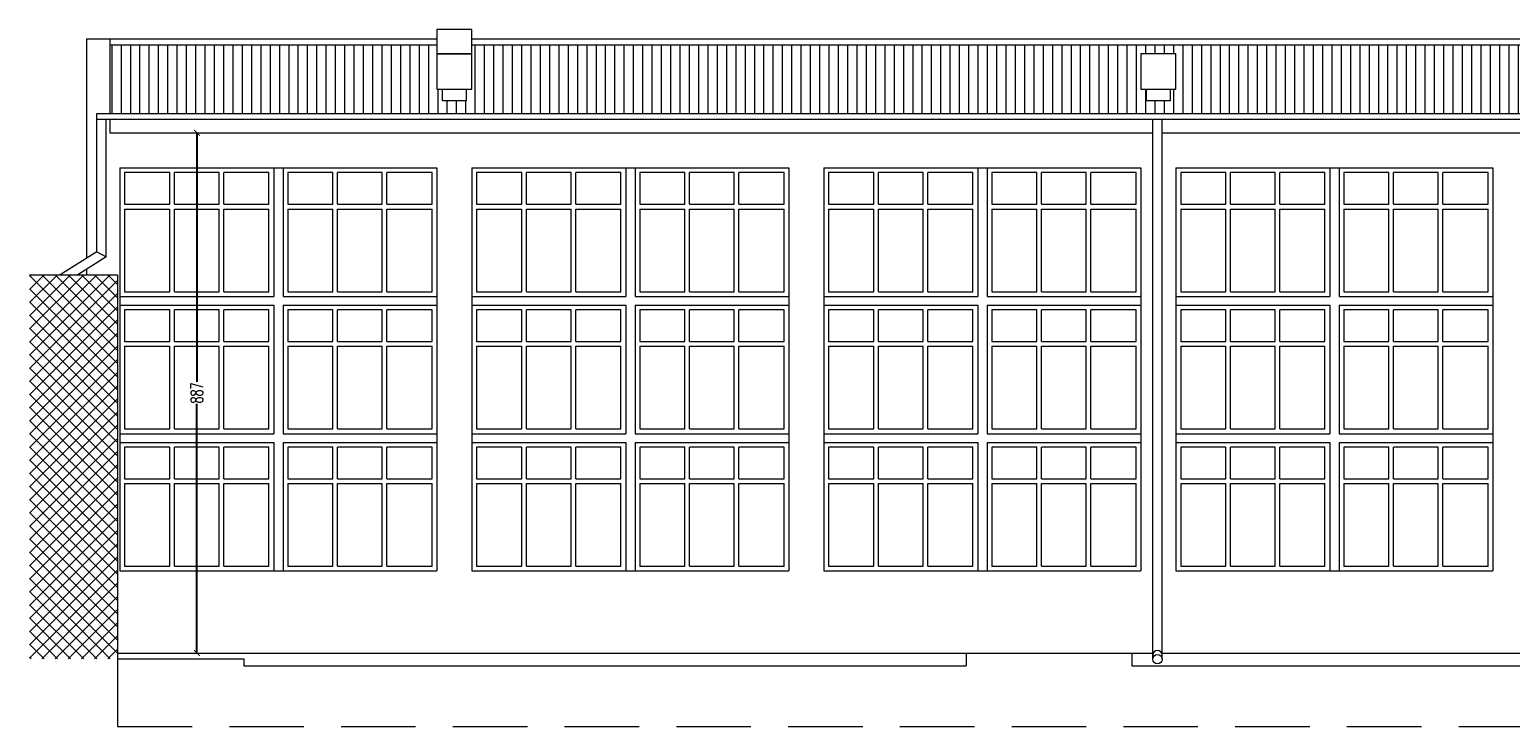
# Model space of a CAD drawing. Header units: centimetres. Extents: x -169503 to -110243, y -22061 to 11368.
# Tile 30 of 37: x -137417 to -134893, y -2567 to -1379. Entities that reach past the tile are written whole.
import ezdxf

# ---------------------------------------------------------------- set-up
doc = ezdxf.new("R2010")
doc.units = ezdxf.units.CM
doc.header["$LTSCALE"] = 10
doc.linetypes.add('KRESKOWA', pattern=[19.05, 12.7, -6.35])
doc.layers.get('0').update_dxf_attribs({"color": 250})
doc.layers.get('Defpoints').update_dxf_attribs({"color": 250})
for name, color, linetype, lineweight in [('_OKNA', 250, 'Continuous', 15), ('_SC', 250, 'Continuous', 15), ('_WID', 250, 'Continuous', 15)]:
    doc.layers.add(name, color=color, linetype=linetype, lineweight=lineweight)
doc.styles.add('styl1', font='Simplex.SHX', dxfattribs={"width": 0.7})
doc.dimstyles.new('100', dxfattribs={"dimtxt": 20, "dimasz": 10, "dimexe": 1.25, "dimexo": 0, "dimtad": 0, "dimdec": 1, "dimdsep": 46, "dimlunit": 6, "dimtxsty": 'styl1', "dimblk1": 'ARCHTICK', "dimblk2": 'ARCHTICK', "dimsah": 1, "dimcen": 5, "dimclrt": 256, "dimadec": 0, "dimazin": 0, "dimtfac": 1, "dimtdec": 1, "dimtmove": 0, "dimatfit": 3, "dimldrblk": 'ARCHTICK', "dimfxl": 1.25, "dimtolj": 1, "dimtzin": 0, "dimarcsym": 0})

# ---------------------------------------------------------------- blocks, each defined once
blk = doc.blocks.new('_ARCHTICK')
at = {"color": 0, "linetype": 'ByBlock', "const_width": 0.15}
blk.add_lwpolyline([(-0.5, -0.5), (0.5, 0.5)], dxfattribs=at)
blk = doc.blocks.new('*D207')
at = {"layer": '_WID', "color": 0, "lineweight": -2}
for p, q in [((-137131.6, -1555.1), (-137132.9, -1555.1)), ((-137131.6, -1555.1), (-137131.6, -1980)), ((-137131.6, -2442.1), (-137131.6, -2017.2)), ((-137131.6, -2442.1), (-137132.9, -2442.1))]:
    blk.add_line(p, q, dxfattribs=at)
at = {"layer": 'Defpoints', "color": 0}
for p in [(-137131.6, -1555.1), (-137131.6, -2442.1), (-137131.6, -2442.1)]:
    blk.add_point(p, dxfattribs=at)
at = {"layer": '_WID', "color": 0, "lineweight": -2, "xscale": 10, "yscale": 10, "zscale": 10}
for p, rotation in [((-137131.6, -1555.1), 90), ((-137131.6, -2442.1), 270)]:
    blk.add_blockref('_ARCHTICK', p, dxfattribs=dict(at, rotation=rotation))
at = {"layer": '_WID', "insert": (-137131.6, -1998.6), "char_height": 20, "attachment_point": 5, "rotation": 90, "style": 'styl1'}
blk.add_mtext('\\A1;887', dxfattribs=at)

msp = doc.modelspace()

# ---------------------------------------------------------------- hatches: boundary and pattern name
at = {"layer": '_OKNA'}
h = msp.add_hatch(dxfattribs=at)
h.set_pattern_fill('ANSI31', color=256, scale=5, angle=45)
h.set_pattern_definition([(90, (-24770.024, -1675.57), (-15.875, 3e-15), [])])
h.paths.add_polyline_path([(-136722.65, -1420.83), (-136722.65, -1405.11), (-137279.65, -1405.11), (-137279.65, -1522.11), (-136692.65, -1522.11), (-136692.65, -1500.83), (-136712.65, -1500.83), (-136712.65, -1480.83), (-136722.65, -1480.83)])
h.paths.add_polyline_path([(-135522.65, -1420.83), (-135462.65, -1420.83), (-135462.65, -1480.83), (-135472.65, -1480.83), (-135472.65, -1500.83), (-135492.65, -1500.83), (-135492.65, -1522.11), (-134292.65, -1522.11), (-134292.65, -1500.83), (-134312.65, -1500.83), (-134312.65, -1480.83), (-134322.65, -1480.83), (-134322.65, -1420.83), (-134322.65, -1405.11), (-136662.65, -1405.11), (-136662.65, -1420.83), (-136662.65, -1480.83), (-136672.65, -1480.83), (-136672.65, -1500.83), (-136692.65, -1500.83), (-136692.65, -1522.11), (-135492.65, -1522.11), (-135492.65, -1500.83), (-135512.65, -1500.83), (-135512.65, -1480.83), (-135522.65, -1480.83)])
h.paths.add_polyline_path([(-133705.65, -1405.11), (-134262.65, -1405.11), (-134262.65, -1420.83), (-134262.65, -1480.83), (-134272.65, -1480.83), (-134272.65, -1500.83), (-134292.65, -1500.83), (-134292.65, -1522.11), (-133705.65, -1522.11)])
h = msp.add_hatch(dxfattribs=at)
h.set_pattern_fill('ANSI37', color=256, scale=5)
h.set_pattern_definition([(45, (-24770.024, -1675.57), (-11.2253202, 11.2253202), []), (135, (-24770.024, -1675.57), (-11.2253202, -11.2253202), [])])
h.paths.add_polyline_path([(-137266.65, -1797.11), (-137292.65, -1797.11), (-137292.65, -2452.11), (-137266.65, -2452.11)])
h.paths.add_polyline_path([(-137292.65, -1797.11), (-137416.65, -1797.11), (-137416.65, -2452.11), (-137292.65, -2452.11)])

# ---------------------------------------------------------------- linework, layer by layer
for p, q in [((-137177.65, -1677.11), (-137177.65, -1623.11)), ((-137169.65, -1677.11), (-137169.65, -1623.11)), ((-137093.65, -1677.11), (-137093.65, -1623.11)), ((-137085.65, -1677.11), (-137085.65, -1623.11)), ((-136899.65, -1677.11), (-136899.65, -1623.11)), ((-136891.65, -1677.11), (-136891.65, -1623.11)), ((-136815.65, -1677.11), (-136815.65, -1623.11)), ((-136807.65, -1677.11), (-136807.65, -1623.11)), ((-136577.65, -1677.11), (-136577.65, -1623.11)), ((-136569.65, -1677.11), (-136569.65, -1623.11)), ((-136493.65, -1677.11), (-136493.65, -1623.11)), ((-136485.65, -1677.11), (-136485.65, -1623.11)), ((-136299.65, -1677.11), (-136299.65, -1623.11)), ((-136291.65, -1677.11), (-136291.65, -1623.11)), ((-136215.65, -1677.11), (-136215.65, -1623.11)), ((-136207.65, -1677.11), (-136207.65, -1623.11)), ((-135977.65, -1677.11), (-135977.65, -1623.11)), ((-135969.65, -1677.11), (-135969.65, -1623.11)), ((-135893.65, -1677.11), (-135893.65, -1623.11)), ((-135885.65, -1677.11), (-135885.65, -1623.11)), ((-135699.65, -1677.11), (-135699.65, -1623.11)), ((-135691.65, -1677.11), (-135691.65, -1623.11)), ((-135615.65, -1677.11), (-135615.65, -1623.11)), ((-135607.65, -1677.11), (-135607.65, -1623.11)), ((-135377.65, -1677.11), (-135377.65, -1623.11)), ((-135369.65, -1677.11), (-135369.65, -1623.11)), ((-135293.65, -1677.11), (-135293.65, -1623.11)), ((-135285.65, -1677.11), (-135285.65, -1623.11)), ((-135099.65, -1677.11), (-135099.65, -1623.11)), ((-135091.65, -1677.11), (-135091.65, -1623.11)), ((-135015.65, -1677.11), (-135015.65, -1623.11)), ((-135007.65, -1677.11), (-135007.65, -1623.11)), ((-137254.65, -1677.11), (-137177.65, -1677.11)), ((-137254.65, -1685.11), (-137177.65, -1685.11)), ((-137177.65, -1826.11), (-137177.65, -1685.11)), ((-137169.65, -1677.11), (-137093.65, -1677.11)), ((-137169.65, -1685.11), (-137093.65, -1685.11)), ((-137169.65, -1826.11), (-137169.65, -1685.11)), ((-137093.65, -1826.11), (-137093.65, -1685.11)), ((-137085.65, -1677.11), (-137008.65, -1677.11)), ((-137085.65, -1685.11), (-137008.65, -1685.11)), ((-137085.65, -1826.11), (-137085.65, -1685.11)), ((-136976.65, -1677.11), (-136899.65, -1677.11)), ((-136976.65, -1685.11), (-136899.65, -1685.11)), ((-136899.65, -1826.11), (-136899.65, -1685.11)), ((-136891.65, -1677.11), (-136815.65, -1677.11)), ((-136891.65, -1685.11), (-136815.65, -1685.11)), ((-136891.65, -1826.11), (-136891.65, -1685.11)), ((-136815.65, -1826.11), (-136815.65, -1685.11)), ((-136807.65, -1677.11), (-136730.65, -1677.11)), ((-136807.65, -1685.11), (-136730.65, -1685.11)), ((-136807.65, -1826.11), (-136807.65, -1685.11)), ((-136654.65, -1677.11), (-136577.65, -1677.11)), ((-136654.65, -1685.11), (-136577.65, -1685.11)), ((-136577.65, -1826.11), (-136577.65, -1685.11)), ((-136569.65, -1677.11), (-136493.65, -1677.11)), ((-136569.65, -1685.11), (-136493.65, -1685.11)), ((-136569.65, -1826.11), (-136569.65, -1685.11)), ((-136493.65, -1826.11), (-136493.65, -1685.11)), ((-136485.65, -1677.11), (-136408.65, -1677.11)), ((-136485.65, -1685.11), (-136408.65, -1685.11)), ((-136485.65, -1826.11), (-136485.65, -1685.11)), ((-136376.65, -1677.11), (-136299.65, -1677.11)), ((-136376.65, -1685.11), (-136299.65, -1685.11)), ((-136299.65, -1826.11), (-136299.65, -1685.11)), ((-136291.65, -1677.11), (-136215.65, -1677.11)), ((-136291.65, -1685.11), (-136215.65, -1685.11)), ((-136291.65, -1826.11), (-136291.65, -1685.11)), ((-136215.65, -1826.11), (-136215.65, -1685.11)), ((-136207.65, -1677.11), (-136130.65, -1677.11)), ((-136207.65, -1685.11), (-136130.65, -1685.11)), ((-136207.65, -1826.11), (-136207.65, -1685.11)), ((-136054.65, -1677.11), (-135977.65, -1677.11)), ((-136054.65, -1685.11), (-135977.65, -1685.11)), ((-135977.65, -1826.11), (-135977.65, -1685.11)), ((-135969.65, -1677.11), (-135893.65, -1677.11)), ((-135969.65, -1685.11), (-135893.65, -1685.11)), ((-135969.65, -1826.11), (-135969.65, -1685.11)), ((-135893.65, -1826.11), (-135893.65, -1685.11)), ((-135885.65, -1677.11), (-135808.65, -1677.11)), ((-135885.65, -1685.11), (-135808.65, -1685.11)), ((-135885.65, -1826.11), (-135885.65, -1685.11)), ((-135776.65, -1677.11), (-135699.65, -1677.11)), ((-135776.65, -1685.11), (-135699.65, -1685.11)), ((-135699.65, -1826.11), (-135699.65, -1685.11)), ((-135691.65, -1677.11), (-135615.65, -1677.11)), ((-135691.65, -1685.11), (-135615.65, -1685.11)), ((-135691.65, -1826.11), (-135691.65, -1685.11)), ((-135615.65, -1826.11), (-135615.65, -1685.11)), ((-135607.65, -1677.11), (-135530.65, -1677.11)), ((-135607.65, -1685.11), (-135530.65, -1685.11)), ((-135607.65, -1826.11), (-135607.65, -1685.11)), ((-135454.65, -1677.11), (-135377.65, -1677.11)), ((-135454.65, -1685.11), (-135377.65, -1685.11)), ((-135377.65, -1826.11), (-135377.65, -1685.11)), ((-135369.65, -1677.11), (-135293.65, -1677.11)), ((-135369.65, -1685.11), (-135293.65, -1685.11)), ((-135369.65, -1826.11), (-135369.65, -1685.11)), ((-135293.65, -1826.11), (-135293.65, -1685.11)), ((-135285.65, -1677.11), (-135208.65, -1677.11)), ((-135285.65, -1685.11), (-135208.65, -1685.11)), ((-135285.65, -1826.11), (-135285.65, -1685.11)), ((-135176.65, -1677.11), (-135099.65, -1677.11)), ((-135176.65, -1685.11), (-135099.65, -1685.11)), ((-135099.65, -1826.11), (-135099.65, -1685.11)), ((-135091.65, -1677.11), (-135015.65, -1677.11)), ((-135091.65, -1685.11), (-135015.65, -1685.11)), ((-135091.65, -1826.11), (-135091.65, -1685.11)), ((-135015.65, -1826.11), (-135015.65, -1685.11)), ((-135007.65, -1677.11), (-134930.65, -1677.11)), ((-135007.65, -1685.11), (-134930.65, -1685.11)), ((-135007.65, -1826.11), (-135007.65, -1685.11)), ((-137177.65, -1911.11), (-137177.65, -1857.11)), ((-137169.65, -1911.11), (-137169.65, -1857.11)), ((-137093.65, -1911.11), (-137093.65, -1857.11)), ((-137085.65, -1911.11), (-137085.65, -1857.11)), ((-136899.65, -1911.11), (-136899.65, -1857.11)), ((-136891.65, -1911.11), (-136891.65, -1857.11)), ((-136815.65, -1911.11), (-136815.65, -1857.11)), ((-136807.65, -1911.11), (-136807.65, -1857.11)), ((-136577.65, -1911.11), (-136577.65, -1857.11)), ((-136569.65, -1911.11), (-136569.65, -1857.11)), ((-136493.65, -1911.11), (-136493.65, -1857.11)), ((-136485.65, -1911.11), (-136485.65, -1857.11)), ((-136299.65, -1911.11), (-136299.65, -1857.11)), ((-136291.65, -1911.11), (-136291.65, -1857.11)), ((-136215.65, -1911.11), (-136215.65, -1857.11)), ((-136207.65, -1911.11), (-136207.65, -1857.11)), ((-135977.65, -1911.11), (-135977.65, -1857.11)), ((-135969.65, -1911.11), (-135969.65, -1857.11)), ((-135893.65, -1911.11), (-135893.65, -1857.11)), ((-135885.65, -1911.11), (-135885.65, -1857.11)), ((-135699.65, -1911.11), (-135699.65, -1857.11)), ((-135691.65, -1911.11), (-135691.65, -1857.11)), ((-135615.65, -1911.11), (-135615.65, -1857.11)), ((-135607.65, -1911.11), (-135607.65, -1857.11)), ((-135377.65, -1911.11), (-135377.65, -1857.11)), ((-135369.65, -1911.11), (-135369.65, -1857.11)), ((-135293.65, -1911.11), (-135293.65, -1857.11)), ((-135285.65, -1911.11), (-135285.65, -1857.11)), ((-135099.65, -1911.11), (-135099.65, -1857.11)), ((-135091.65, -1911.11), (-135091.65, -1857.11)), ((-135015.65, -1911.11), (-135015.65, -1857.11)), ((-135007.65, -1911.11), (-135007.65, -1857.11)), ((-137254.65, -1911.11), (-137177.65, -1911.11)), ((-137169.65, -1911.11), (-137093.65, -1911.11)), ((-137085.65, -1911.11), (-137008.65, -1911.11)), ((-136976.65, -1911.11), (-136899.65, -1911.11)), ((-136891.65, -1911.11), (-136815.65, -1911.11)), ((-136807.65, -1911.11), (-136730.65, -1911.11)), ((-136654.65, -1911.11), (-136577.65, -1911.11)), ((-136569.65, -1911.11), (-136493.65, -1911.11)), ((-136485.65, -1911.11), (-136408.65, -1911.11)), ((-136376.65, -1911.11), (-136299.65, -1911.11)), ((-136291.65, -1911.11), (-136215.65, -1911.11)), ((-136207.65, -1911.11), (-136130.65, -1911.11)), ((-136054.65, -1911.11), (-135977.65, -1911.11)), ((-135969.65, -1911.11), (-135893.65, -1911.11)), ((-135885.65, -1911.11), (-135808.65, -1911.11)), ((-135776.65, -1911.11), (-135699.65, -1911.11)), ((-135691.65, -1911.11), (-135615.65, -1911.11)), ((-135607.65, -1911.11), (-135530.65, -1911.11)), ((-135454.65, -1911.11), (-135377.65, -1911.11)), ((-135369.65, -1911.11), (-135293.65, -1911.11)), ((-135285.65, -1911.11), (-135208.65, -1911.11)), ((-135176.65, -1911.11), (-135099.65, -1911.11)), ((-135091.65, -1911.11), (-135015.65, -1911.11)), ((-135007.65, -1911.11), (-134930.65, -1911.11)), ((-137254.65, -1919.11), (-137177.65, -1919.11)), ((-137177.65, -2060.11), (-137177.65, -1919.11)), ((-137169.65, -1919.11), (-137093.65, -1919.11)), ((-137169.65, -2060.11), (-137169.65, -1919.11)), ((-137093.65, -2060.11), (-137093.65, -1919.11)), ((-137085.65, -1919.11), (-137008.65, -1919.11)), ((-137085.65, -2060.11), (-137085.65, -1919.11)), ((-136976.65, -1919.11), (-136899.65, -1919.11)), ((-136899.65, -2060.11), (-136899.65, -1919.11)), ((-136891.65, -1919.11), (-136815.65, -1919.11)), ((-136891.65, -2060.11), (-136891.65, -1919.11)), ((-136815.65, -2060.11), (-136815.65, -1919.11)), ((-136807.65, -1919.11), (-136730.65, -1919.11)), ((-136807.65, -2060.11), (-136807.65, -1919.11)), ((-136654.65, -1919.11), (-136577.65, -1919.11)), ((-136577.65, -2060.11), (-136577.65, -1919.11)), ((-136569.65, -1919.11), (-136493.65, -1919.11)), ((-136569.65, -2060.11), (-136569.65, -1919.11)), ((-136493.65, -2060.11), (-136493.65, -1919.11)), ((-136485.65, -1919.11), (-136408.65, -1919.11)), ((-136485.65, -2060.11), (-136485.65, -1919.11)), ((-136376.65, -1919.11), (-136299.65, -1919.11)), ((-136299.65, -2060.11), (-136299.65, -1919.11)), ((-136291.65, -1919.11), (-136215.65, -1919.11)), ((-136291.65, -2060.11), (-136291.65, -1919.11)), ((-136215.65, -2060.11), (-136215.65, -1919.11)), ((-136207.65, -1919.11), (-136130.65, -1919.11)), ((-136207.65, -2060.11), (-136207.65, -1919.11)), ((-136054.65, -1919.11), (-135977.65, -1919.11)), ((-135977.65, -2060.11), (-135977.65, -1919.11)), ((-135969.65, -1919.11), (-135893.65, -1919.11)), ((-135969.65, -2060.11), (-135969.65, -1919.11)), ((-135893.65, -2060.11), (-135893.65, -1919.11)), ((-135885.65, -1919.11), (-135808.65, -1919.11)), ((-135885.65, -2060.11), (-135885.65, -1919.11)), ((-135776.65, -1919.11), (-135699.65, -1919.11)), ((-135699.65, -2060.11), (-135699.65, -1919.11)), ((-135691.65, -1919.11), (-135615.65, -1919.11)), ((-135691.65, -2060.11), (-135691.65, -1919.11)), ((-135615.65, -2060.11), (-135615.65, -1919.11)), ((-135607.65, -1919.11), (-135530.65, -1919.11)), ((-135607.65, -2060.11), (-135607.65, -1919.11)), ((-135454.65, -1919.11), (-135377.65, -1919.11)), ((-135377.65, -2060.11), (-135377.65, -1919.11)), ((-135369.65, -1919.11), (-135293.65, -1919.11)), ((-135369.65, -2060.11), (-135369.65, -1919.11)), ((-135293.65, -2060.11), (-135293.65, -1919.11)), ((-135285.65, -1919.11), (-135208.65, -1919.11)), ((-135285.65, -2060.11), (-135285.65, -1919.11)), ((-135176.65, -1919.11), (-135099.65, -1919.11)), ((-135099.65, -2060.11), (-135099.65, -1919.11)), ((-135091.65, -1919.11), (-135015.65, -1919.11)), ((-135091.65, -2060.11), (-135091.65, -1919.11)), ((-135015.65, -2060.11), (-135015.65, -1919.11)), ((-135007.65, -1919.11), (-134930.65, -1919.11)), ((-135007.65, -2060.11), (-135007.65, -1919.11)), ((-137177.65, -2145.11), (-137177.65, -2091.11)), ((-137169.65, -2145.11), (-137169.65, -2091.11)), ((-137093.65, -2145.11), (-137093.65, -2091.11)), ((-137085.65, -2145.11), (-137085.65, -2091.11)), ((-136899.65, -2145.11), (-136899.65, -2091.11)), ((-136891.65, -2145.11), (-136891.65, -2091.11)), ((-136815.65, -2145.11), (-136815.65, -2091.11)), ((-136807.65, -2145.11), (-136807.65, -2091.11)), ((-136577.65, -2145.11), (-136577.65, -2091.11)), ((-136569.65, -2145.11), (-136569.65, -2091.11)), ((-136493.65, -2145.11), (-136493.65, -2091.11)), ((-136485.65, -2145.11), (-136485.65, -2091.11)), ((-136299.65, -2145.11), (-136299.65, -2091.11)), ((-136291.65, -2145.11), (-136291.65, -2091.11)), ((-136215.65, -2145.11), (-136215.65, -2091.11)), ((-136207.65, -2145.11), (-136207.65, -2091.11)), ((-135977.65, -2145.11), (-135977.65, -2091.11)), ((-135969.65, -2145.11), (-135969.65, -2091.11)), ((-135893.65, -2145.11), (-135893.65, -2091.11)), ((-135885.65, -2145.11), (-135885.65, -2091.11)), ((-135699.65, -2145.11), (-135699.65, -2091.11)), ((-135691.65, -2145.11), (-135691.65, -2091.11)), ((-135615.65, -2145.11), (-135615.65, -2091.11)), ((-135607.65, -2145.11), (-135607.65, -2091.11)), ((-135377.65, -2145.11), (-135377.65, -2091.11)), ((-135369.65, -2145.11), (-135369.65, -2091.11)), ((-135293.65, -2145.11), (-135293.65, -2091.11)), ((-135285.65, -2145.11), (-135285.65, -2091.11)), ((-135099.65, -2145.11), (-135099.65, -2091.11)), ((-135091.65, -2145.11), (-135091.65, -2091.11)), ((-135015.65, -2145.11), (-135015.65, -2091.11)), ((-135007.65, -2145.11), (-135007.65, -2091.11)), ((-137254.65, -2145.11), (-137177.65, -2145.11)), ((-137169.65, -2145.11), (-137093.65, -2145.11)), ((-137085.65, -2145.11), (-137008.65, -2145.11)), ((-136976.65, -2145.11), (-136899.65, -2145.11)), ((-136891.65, -2145.11), (-136815.65, -2145.11)), ((-136807.65, -2145.11), (-136730.65, -2145.11)), ((-136654.65, -2145.11), (-136577.65, -2145.11)), ((-136569.65, -2145.11), (-136493.65, -2145.11)), ((-136485.65, -2145.11), (-136408.65, -2145.11)), ((-136376.65, -2145.11), (-136299.65, -2145.11)), ((-136291.65, -2145.11), (-136215.65, -2145.11)), ((-136207.65, -2145.11), (-136130.65, -2145.11)), ((-136054.65, -2145.11), (-135977.65, -2145.11)), ((-135969.65, -2145.11), (-135893.65, -2145.11)), ((-135885.65, -2145.11), (-135808.65, -2145.11)), ((-135776.65, -2145.11), (-135699.65, -2145.11)), ((-135691.65, -2145.11), (-135615.65, -2145.11)), ((-135607.65, -2145.11), (-135530.65, -2145.11)), ((-135454.65, -2145.11), (-135377.65, -2145.11)), ((-135369.65, -2145.11), (-135293.65, -2145.11)), ((-135285.65, -2145.11), (-135208.65, -2145.11)), ((-135176.65, -2145.11), (-135099.65, -2145.11)), ((-135091.65, -2145.11), (-135015.65, -2145.11)), ((-135007.65, -2145.11), (-134930.65, -2145.11)), ((-137254.65, -2153.11), (-137177.65, -2153.11)), ((-137177.65, -2294.11), (-137177.65, -2153.11)), ((-137169.65, -2153.11), (-137093.65, -2153.11)), ((-137169.65, -2294.11), (-137169.65, -2153.11)), ((-137093.65, -2294.11), (-137093.65, -2153.11)), ((-137085.65, -2153.11), (-137008.65, -2153.11)), ((-137085.65, -2294.11), (-137085.65, -2153.11)), ((-136976.65, -2153.11), (-136899.65, -2153.11)), ((-136899.65, -2294.11), (-136899.65, -2153.11)), ((-136891.65, -2153.11), (-136815.65, -2153.11)), ((-136891.65, -2294.11), (-136891.65, -2153.11)), ((-136815.65, -2294.11), (-136815.65, -2153.11)), ((-136807.65, -2153.11), (-136730.65, -2153.11)), ((-136807.65, -2294.11), (-136807.65, -2153.11)), ((-136654.65, -2153.11), (-136577.65, -2153.11)), ((-136577.65, -2294.11), (-136577.65, -2153.11)), ((-136569.65, -2153.11), (-136493.65, -2153.11)), ((-136569.65, -2294.11), (-136569.65, -2153.11)), ((-136493.65, -2294.11), (-136493.65, -2153.11)), ((-136485.65, -2153.11), (-136408.65, -2153.11)), ((-136485.65, -2294.11), (-136485.65, -2153.11)), ((-136376.65, -2153.11), (-136299.65, -2153.11)), ((-136299.65, -2294.11), (-136299.65, -2153.11)), ((-136291.65, -2153.11), (-136215.65, -2153.11)), ((-136291.65, -2294.11), (-136291.65, -2153.11)), ((-136215.65, -2294.11), (-136215.65, -2153.11)), ((-136207.65, -2153.11), (-136130.65, -2153.11)), ((-136207.65, -2294.11), (-136207.65, -2153.11)), ((-136054.65, -2153.11), (-135977.65, -2153.11)), ((-135977.65, -2294.11), (-135977.65, -2153.11)), ((-135969.65, -2153.11), (-135893.65, -2153.11)), ((-135969.65, -2294.11), (-135969.65, -2153.11)), ((-135893.65, -2294.11), (-135893.65, -2153.11)), ((-135885.65, -2153.11), (-135808.65, -2153.11)), ((-135885.65, -2294.11), (-135885.65, -2153.11)), ((-135776.65, -2153.11), (-135699.65, -2153.11)), ((-135699.65, -2294.11), (-135699.65, -2153.11)), ((-135691.65, -2153.11), (-135615.65, -2153.11)), ((-135691.65, -2294.11), (-135691.65, -2153.11)), ((-135615.65, -2294.11), (-135615.65, -2153.11)), ((-135607.65, -2153.11), (-135530.65, -2153.11)), ((-135607.65, -2294.11), (-135607.65, -2153.11)), ((-135454.65, -2153.11), (-135377.65, -2153.11)), ((-135377.65, -2294.11), (-135377.65, -2153.11)), ((-135369.65, -2153.11), (-135293.65, -2153.11)), ((-135369.65, -2294.11), (-135369.65, -2153.11)), ((-135293.65, -2294.11), (-135293.65, -2153.11)), ((-135285.65, -2153.11), (-135208.65, -2153.11)), ((-135285.65, -2294.11), (-135285.65, -2153.11)), ((-135176.65, -2153.11), (-135099.65, -2153.11)), ((-135099.65, -2294.11), (-135099.65, -2153.11)), ((-135091.65, -2153.11), (-135015.65, -2153.11)), ((-135091.65, -2294.11), (-135091.65, -2153.11)), ((-135015.65, -2294.11), (-135015.65, -2153.11)), ((-135007.65, -2153.11), (-134930.65, -2153.11)), ((-135007.65, -2294.11), (-135007.65, -2153.11))]:
    msp.add_line(p, q, dxfattribs=at)
for points in [[(-137177.65, -1623.11), (-137254.65, -1623.11), (-137254.65, -1677.11)], [(-137093.65, -1623.11), (-137169.65, -1623.11)], [(-137008.65, -1677.11), (-137008.65, -1623.11), (-137085.65, -1623.11)], [(-136899.65, -1623.11), (-136976.65, -1623.11), (-136976.65, -1677.11)], [(-136815.65, -1623.11), (-136891.65, -1623.11)], [(-136730.65, -1677.11), (-136730.65, -1623.11), (-136807.65, -1623.11)], [(-136577.65, -1623.11), (-136654.65, -1623.11), (-136654.65, -1677.11)], [(-136493.65, -1623.11), (-136569.65, -1623.11)], [(-136408.65, -1677.11), (-136408.65, -1623.11), (-136485.65, -1623.11)], [(-136299.65, -1623.11), (-136376.65, -1623.11), (-136376.65, -1677.11)], [(-136215.65, -1623.11), (-136291.65, -1623.11)], [(-136130.65, -1677.11), (-136130.65, -1623.11), (-136207.65, -1623.11)], [(-135977.65, -1623.11), (-136054.65, -1623.11), (-136054.65, -1677.11)], [(-135893.65, -1623.11), (-135969.65, -1623.11)], [(-135808.65, -1677.11), (-135808.65, -1623.11), (-135885.65, -1623.11)], [(-135699.65, -1623.11), (-135776.65, -1623.11), (-135776.65, -1677.11)], [(-135615.65, -1623.11), (-135691.65, -1623.11)], [(-135530.65, -1677.11), (-135530.65, -1623.11), (-135607.65, -1623.11)], [(-135377.65, -1623.11), (-135454.65, -1623.11), (-135454.65, -1677.11)], [(-135293.65, -1623.11), (-135369.65, -1623.11)], [(-135208.65, -1677.11), (-135208.65, -1623.11), (-135285.65, -1623.11)], [(-135099.65, -1623.11), (-135176.65, -1623.11), (-135176.65, -1677.11)], [(-135015.65, -1623.11), (-135091.65, -1623.11)], [(-134930.65, -1677.11), (-134930.65, -1623.11), (-135007.65, -1623.11)], [(-137254.65, -1685.11), (-137254.65, -1826.11), (-137177.65, -1826.11)], [(-137085.65, -1826.11), (-137008.65, -1826.11), (-137008.65, -1685.11)], [(-136976.65, -1685.11), (-136976.65, -1826.11), (-136899.65, -1826.11)], [(-136807.65, -1826.11), (-136730.65, -1826.11), (-136730.65, -1685.11)], [(-136654.65, -1685.11), (-136654.65, -1826.11), (-136577.65, -1826.11)], [(-136485.65, -1826.11), (-136408.65, -1826.11), (-136408.65, -1685.11)], [(-136376.65, -1685.11), (-136376.65, -1826.11), (-136299.65, -1826.11)], [(-136207.65, -1826.11), (-136130.65, -1826.11), (-136130.65, -1685.11)], [(-136054.65, -1685.11), (-136054.65, -1826.11), (-135977.65, -1826.11)], [(-135885.65, -1826.11), (-135808.65, -1826.11), (-135808.65, -1685.11)], [(-135776.65, -1685.11), (-135776.65, -1826.11), (-135699.65, -1826.11)], [(-135607.65, -1826.11), (-135530.65, -1826.11), (-135530.65, -1685.11)], [(-135454.65, -1685.11), (-135454.65, -1826.11), (-135377.65, -1826.11)], [(-135285.65, -1826.11), (-135208.65, -1826.11), (-135208.65, -1685.11)], [(-135176.65, -1685.11), (-135176.65, -1826.11), (-135099.65, -1826.11)], [(-135007.65, -1826.11), (-134930.65, -1826.11), (-134930.65, -1685.11)], [(-137169.65, -1826.11), (-137093.65, -1826.11)], [(-136891.65, -1826.11), (-136815.65, -1826.11)], [(-136569.65, -1826.11), (-136493.65, -1826.11)], [(-136291.65, -1826.11), (-136215.65, -1826.11)], [(-135969.65, -1826.11), (-135893.65, -1826.11)], [(-135691.65, -1826.11), (-135615.65, -1826.11)], [(-135369.65, -1826.11), (-135293.65, -1826.11)], [(-135091.65, -1826.11), (-135015.65, -1826.11)], [(-137177.65, -1857.11), (-137254.65, -1857.11), (-137254.65, -1911.11)], [(-137093.65, -1857.11), (-137169.65, -1857.11)], [(-137008.65, -1911.11), (-137008.65, -1857.11), (-137085.65, -1857.11)], [(-136899.65, -1857.11), (-136976.65, -1857.11), (-136976.65, -1911.11)], [(-136815.65, -1857.11), (-136891.65, -1857.11)], [(-136730.65, -1911.11), (-136730.65, -1857.11), (-136807.65, -1857.11)], [(-136577.65, -1857.11), (-136654.65, -1857.11), (-136654.65, -1911.11)], [(-136493.65, -1857.11), (-136569.65, -1857.11)], [(-136408.65, -1911.11), (-136408.65, -1857.11), (-136485.65, -1857.11)], [(-136299.65, -1857.11), (-136376.65, -1857.11), (-136376.65, -1911.11)], [(-136215.65, -1857.11), (-136291.65, -1857.11)], [(-136130.65, -1911.11), (-136130.65, -1857.11), (-136207.65, -1857.11)], [(-135977.65, -1857.11), (-136054.65, -1857.11), (-136054.65, -1911.11)], [(-135893.65, -1857.11), (-135969.65, -1857.11)], [(-135808.65, -1911.11), (-135808.65, -1857.11), (-135885.65, -1857.11)], [(-135699.65, -1857.11), (-135776.65, -1857.11), (-135776.65, -1911.11)], [(-135615.65, -1857.11), (-135691.65, -1857.11)], [(-135530.65, -1911.11), (-135530.65, -1857.11), (-135607.65, -1857.11)], [(-135377.65, -1857.11), (-135454.65, -1857.11), (-135454.65, -1911.11)], [(-135293.65, -1857.11), (-135369.65, -1857.11)], [(-135208.65, -1911.11), (-135208.65, -1857.11), (-135285.65, -1857.11)], [(-135099.65, -1857.11), (-135176.65, -1857.11), (-135176.65, -1911.11)], [(-135015.65, -1857.11), (-135091.65, -1857.11)], [(-134930.65, -1911.11), (-134930.65, -1857.11), (-135007.65, -1857.11)], [(-137254.65, -1919.11), (-137254.65, -2060.11), (-137177.65, -2060.11)], [(-137085.65, -2060.11), (-137008.65, -2060.11), (-137008.65, -1919.11)], [(-136976.65, -1919.11), (-136976.65, -2060.11), (-136899.65, -2060.11)], [(-136807.65, -2060.11), (-136730.65, -2060.11), (-136730.65, -1919.11)], [(-136654.65, -1919.11), (-136654.65, -2060.11), (-136577.65, -2060.11)], [(-136485.65, -2060.11), (-136408.65, -2060.11), (-136408.65, -1919.11)], [(-136376.65, -1919.11), (-136376.65, -2060.11), (-136299.65, -2060.11)], [(-136207.65, -2060.11), (-136130.65, -2060.11), (-136130.65, -1919.11)], [(-136054.65, -1919.11), (-136054.65, -2060.11), (-135977.65, -2060.11)], [(-135885.65, -2060.11), (-135808.65, -2060.11), (-135808.65, -1919.11)], [(-135776.65, -1919.11), (-135776.65, -2060.11), (-135699.65, -2060.11)], [(-135607.65, -2060.11), (-135530.65, -2060.11), (-135530.65, -1919.11)], [(-135454.65, -1919.11), (-135454.65, -2060.11), (-135377.65, -2060.11)], [(-135285.65, -2060.11), (-135208.65, -2060.11), (-135208.65, -1919.11)], [(-135176.65, -1919.11), (-135176.65, -2060.11), (-135099.65, -2060.11)], [(-135007.65, -2060.11), (-134930.65, -2060.11), (-134930.65, -1919.11)], [(-137169.65, -2060.11), (-137093.65, -2060.11)], [(-136891.65, -2060.11), (-136815.65, -2060.11)], [(-136569.65, -2060.11), (-136493.65, -2060.11)], [(-136291.65, -2060.11), (-136215.65, -2060.11)], [(-135969.65, -2060.11), (-135893.65, -2060.11)], [(-135691.65, -2060.11), (-135615.65, -2060.11)], [(-135369.65, -2060.11), (-135293.65, -2060.11)], [(-135091.65, -2060.11), (-135015.65, -2060.11)], [(-137177.65, -2091.11), (-137254.65, -2091.11), (-137254.65, -2145.11)], [(-137093.65, -2091.11), (-137169.65, -2091.11)], [(-137008.65, -2145.11), (-137008.65, -2091.11), (-137085.65, -2091.11)], [(-136899.65, -2091.11), (-136976.65, -2091.11), (-136976.65, -2145.11)], [(-136815.65, -2091.11), (-136891.65, -2091.11)], [(-136730.65, -2145.11), (-136730.65, -2091.11), (-136807.65, -2091.11)], [(-136577.65, -2091.11), (-136654.65, -2091.11), (-136654.65, -2145.11)], [(-136493.65, -2091.11), (-136569.65, -2091.11)], [(-136408.65, -2145.11), (-136408.65, -2091.11), (-136485.65, -2091.11)], [(-136299.65, -2091.11), (-136376.65, -2091.11), (-136376.65, -2145.11)], [(-136215.65, -2091.11), (-136291.65, -2091.11)], [(-136130.65, -2145.11), (-136130.65, -2091.11), (-136207.65, -2091.11)], [(-135977.65, -2091.11), (-136054.65, -2091.11), (-136054.65, -2145.11)], [(-135893.65, -2091.11), (-135969.65, -2091.11)], [(-135808.65, -2145.11), (-135808.65, -2091.11), (-135885.65, -2091.11)], [(-135699.65, -2091.11), (-135776.65, -2091.11), (-135776.65, -2145.11)], [(-135615.65, -2091.11), (-135691.65, -2091.11)], [(-135530.65, -2145.11), (-135530.65, -2091.11), (-135607.65, -2091.11)], [(-135377.65, -2091.11), (-135454.65, -2091.11), (-135454.65, -2145.11)], [(-135293.65, -2091.11), (-135369.65, -2091.11)], [(-135208.65, -2145.11), (-135208.65, -2091.11), (-135285.65, -2091.11)], [(-135099.65, -2091.11), (-135176.65, -2091.11), (-135176.65, -2145.11)], [(-135015.65, -2091.11), (-135091.65, -2091.11)], [(-134930.65, -2145.11), (-134930.65, -2091.11), (-135007.65, -2091.11)], [(-137254.65, -2153.11), (-137254.65, -2294.11), (-137177.65, -2294.11)], [(-137085.65, -2294.11), (-137008.65, -2294.11), (-137008.65, -2153.11)], [(-136976.65, -2153.11), (-136976.65, -2294.11), (-136899.65, -2294.11)], [(-136807.65, -2294.11), (-136730.65, -2294.11), (-136730.65, -2153.11)], [(-136654.65, -2153.11), (-136654.65, -2294.11), (-136577.65, -2294.11)], [(-136485.65, -2294.11), (-136408.65, -2294.11), (-136408.65, -2153.11)], [(-136376.65, -2153.11), (-136376.65, -2294.11), (-136299.65, -2294.11)], [(-136207.65, -2294.11), (-136130.65, -2294.11), (-136130.65, -2153.11)], [(-136054.65, -2153.11), (-136054.65, -2294.11), (-135977.65, -2294.11)], [(-135885.65, -2294.11), (-135808.65, -2294.11), (-135808.65, -2153.11)], [(-135776.65, -2153.11), (-135776.65, -2294.11), (-135699.65, -2294.11)], [(-135607.65, -2294.11), (-135530.65, -2294.11), (-135530.65, -2153.11)], [(-135454.65, -2153.11), (-135454.65, -2294.11), (-135377.65, -2294.11)], [(-135285.65, -2294.11), (-135208.65, -2294.11), (-135208.65, -2153.11)], [(-135176.65, -2153.11), (-135176.65, -2294.11), (-135099.65, -2294.11)], [(-135007.65, -2294.11), (-134930.65, -2294.11), (-134930.65, -2153.11)], [(-137169.65, -2294.11), (-137093.65, -2294.11)], [(-136891.65, -2294.11), (-136815.65, -2294.11)], [(-136569.65, -2294.11), (-136493.65, -2294.11)], [(-136291.65, -2294.11), (-136215.65, -2294.11)], [(-135969.65, -2294.11), (-135893.65, -2294.11)], [(-135691.65, -2294.11), (-135615.65, -2294.11)], [(-135369.65, -2294.11), (-135293.65, -2294.11)], [(-135091.65, -2294.11), (-135015.65, -2294.11)]]:
    msp.add_lwpolyline(points, dxfattribs=at)
at = {"layer": '_SC'}
for p, q in [((-137416.65, -1797.11), (-137266.65, -1797.11)), ((-137266.65, -1797.11), (-137266.65, -2452.11)), ((-135820.15, -2442.11), (-135820.15, -2464.11)), ((-135820.15, -2442.11), (-135537.65, -2442.11)), ((-135537.65, -2442.11), (-135537.65, -2464.11)), ((-137266.65, -2452.11), (-137051.65, -2452.11)), ((-137051.65, -2452.11), (-137051.65, -2464.11)), ((-137051.65, -2464.11), (-135820.15, -2464.11)), ((-135537.65, -2464.11), (-133665.65, -2464.11))]:
    msp.add_line(p, q, dxfattribs=at)
at = {"layer": '_WID'}
for p, q in [((-137319.65, -1395.11), (-136722.65, -1395.11)), ((-137319.65, -1395.11), (-137319.65, -1768.96)), ((-137279.65, -1395.11), (-137279.65, -1522.11)), ((-137279.65, -1405.11), (-136722.65, -1405.11)), ((-136662.65, -1395.11), (-134322.65, -1395.11)), ((-136662.65, -1405.11), (-134322.65, -1405.11)), ((-137302.22, -1522.11), (-133688.37, -1522.11)), ((-137302.22, -1757.98), (-137302.22, -1522.11)), ((-137302.22, -1532.11), (-133688.37, -1532.11)), ((-137286.22, -1766.81), (-137286.22, -1532.11)), ((-137279.65, -1532.11), (-137279.65, -1555.11)), ((-135502.19, -2452.6), (-135502.19, -1532.11)), ((-135486.19, -2452.6), (-135486.19, -1532.11)), ((-137279.65, -1555.11), (-135502.19, -1555.11)), ((-135486.19, -1555.11), (-133705.65, -1555.11)), ((-137262.65, -1615.11), (-136722.65, -1615.11)), ((-137262.65, -1615.11), (-137262.65, -2302.11)), ((-137000.65, -1615.11), (-137000.65, -1834.11)), ((-136984.65, -1615.11), (-136984.65, -1834.11)), ((-136722.65, -1615.11), (-136722.65, -2302.11)), ((-136662.65, -1615.11), (-136122.65, -1615.11)), ((-136662.65, -1615.11), (-136662.65, -2302.11)), ((-136400.65, -1615.11), (-136400.65, -1834.11)), ((-136384.65, -1615.11), (-136384.65, -1834.11)), ((-136122.65, -1615.11), (-136122.65, -2302.11)), ((-136062.65, -1615.11), (-135522.65, -1615.11)), ((-136062.65, -1615.11), (-136062.65, -2302.11)), ((-135800.65, -1615.11), (-135800.65, -1834.11)), ((-135784.65, -1615.11), (-135784.65, -1834.11)), ((-135522.65, -1615.11), (-135522.65, -2302.11)), ((-135462.65, -1615.11), (-134922.65, -1615.11)), ((-135462.65, -1615.11), (-135462.65, -2302.11)), ((-135200.65, -1615.11), (-135200.65, -1834.11)), ((-135184.65, -1615.11), (-135184.65, -1834.11)), ((-134922.65, -1615.11), (-134922.65, -2302.11)), ((-137302.22, -1757.98), (-137364.32, -1797.11)), ((-137302.22, -1757.98), (-137286.22, -1766.81)), ((-137286.22, -1766.81), (-137334.3, -1797.11)), ((-137319.65, -1787.87), (-137319.65, -1797.11)), ((-137262.65, -1834.11), (-137000.65, -1834.11)), ((-136984.65, -1834.11), (-136722.65, -1834.11)), ((-136662.65, -1834.11), (-136400.65, -1834.11)), ((-136384.65, -1834.11), (-136122.65, -1834.11)), ((-136062.65, -1834.11), (-135800.65, -1834.11)), ((-135784.65, -1834.11), (-135522.65, -1834.11)), ((-135462.65, -1834.11), (-135200.65, -1834.11)), ((-135184.65, -1834.11), (-134922.65, -1834.11)), ((-137262.65, -1849.11), (-137000.65, -1849.11)), ((-137000.65, -1849.11), (-137000.65, -2068.11)), ((-136984.65, -1849.11), (-136722.65, -1849.11)), ((-136984.65, -1849.11), (-136984.65, -2068.11)), ((-136662.65, -1849.11), (-136400.65, -1849.11)), ((-136400.65, -1849.11), (-136400.65, -2068.11)), ((-136384.65, -1849.11), (-136122.65, -1849.11)), ((-136384.65, -1849.11), (-136384.65, -2068.11)), ((-136062.65, -1849.11), (-135800.65, -1849.11)), ((-135800.65, -1849.11), (-135800.65, -2068.11)), ((-135784.65, -1849.11), (-135522.65, -1849.11)), ((-135784.65, -1849.11), (-135784.65, -2068.11)), ((-135462.65, -1849.11), (-135200.65, -1849.11)), ((-135200.65, -1849.11), (-135200.65, -2068.11)), ((-135184.65, -1849.11), (-134922.65, -1849.11)), ((-135184.65, -1849.11), (-135184.65, -2068.11)), ((-137262.65, -2068.11), (-137000.65, -2068.11)), ((-136984.65, -2068.11), (-136722.65, -2068.11)), ((-136662.65, -2068.11), (-136400.65, -2068.11)), ((-136384.65, -2068.11), (-136122.65, -2068.11)), ((-136062.65, -2068.11), (-135800.65, -2068.11)), ((-135784.65, -2068.11), (-135522.65, -2068.11)), ((-135462.65, -2068.11), (-135200.65, -2068.11)), ((-135184.65, -2068.11), (-134922.65, -2068.11)), ((-137262.65, -2083.11), (-137000.65, -2083.11)), ((-137000.65, -2083.11), (-137000.65, -2302.11)), ((-136984.65, -2083.11), (-136722.65, -2083.11)), ((-136984.65, -2083.11), (-136984.65, -2302.11)), ((-136662.65, -2083.11), (-136400.65, -2083.11)), ((-136400.65, -2083.11), (-136400.65, -2302.11)), ((-136384.65, -2083.11), (-136122.65, -2083.11)), ((-136384.65, -2083.11), (-136384.65, -2302.11)), ((-136062.65, -2083.11), (-135800.65, -2083.11)), ((-135800.65, -2083.11), (-135800.65, -2302.11)), ((-135784.65, -2083.11), (-135522.65, -2083.11)), ((-135784.65, -2083.11), (-135784.65, -2302.11)), ((-135462.65, -2083.11), (-135200.65, -2083.11)), ((-135200.65, -2083.11), (-135200.65, -2302.11)), ((-135184.65, -2083.11), (-134922.65, -2083.11)), ((-135184.65, -2083.11), (-135184.65, -2302.11)), ((-137262.65, -2302.11), (-136722.65, -2302.11)), ((-136662.65, -2302.11), (-136122.65, -2302.11)), ((-136062.65, -2302.11), (-135522.65, -2302.11)), ((-135462.65, -2302.11), (-134922.65, -2302.11)), ((-137266.65, -2442.11), (-135820.15, -2442.11)), ((-135537.65, -2442.11), (-135502.19, -2442.11)), ((-135486.19, -2442.11), (-133704.37, -2442.11))]:
    msp.add_line(p, q, dxfattribs=at)
at = {"layer": '_WID', "linetype": 'KRESKOWA'}
for p, q in [((-137266.65, -2452.11), (-137266.65, -2567.11)), ((-137266.65, -2567.11), (-133665.65, -2567.11))]:
    msp.add_line(p, q, dxfattribs=at)
at = {"layer": '_WID'}
for points in [[(-136722.65, -1420.83), (-136662.65, -1420.83), (-136662.65, -1379.26), (-136722.65, -1379.26)], [(-136722.65, -1480.83), (-136662.65, -1480.83), (-136662.65, -1420.83), (-136722.65, -1420.83)], [(-135522.65, -1480.83), (-135462.65, -1480.83), (-135462.65, -1420.83), (-135522.65, -1420.83)], [(-136712.65, -1480.83), (-136672.65, -1480.83), (-136672.65, -1500.83), (-136712.65, -1500.83)], [(-135512.65, -1480.83), (-135472.65, -1480.83), (-135472.65, -1500.83), (-135512.65, -1500.83)]]:
    msp.add_lwpolyline(points, close=True, dxfattribs=at)
msp.add_circle((-135494.19, -2452.6), 8, dxfattribs=at)
msp.add_arc((-135494.19, -2445.65), 8, 0, 180, dxfattribs=at)

# ---------------------------------------------------------------- dimensions: what is measured, and where the dimension line sits
dim = msp.add_linear_dim(base=(-137131.64, -2442.11), p1=(-137131.64, -1555.11), p2=(-137131.64, -2442.11), angle=90, dimstyle='100', dxfattribs=at)
dim.commit()
dim.dimension.update_dxf_attribs({"geometry": '*D207', "text_midpoint": (-137131.64, -1998.61)})

doc.saveas('drawing.dxf')
